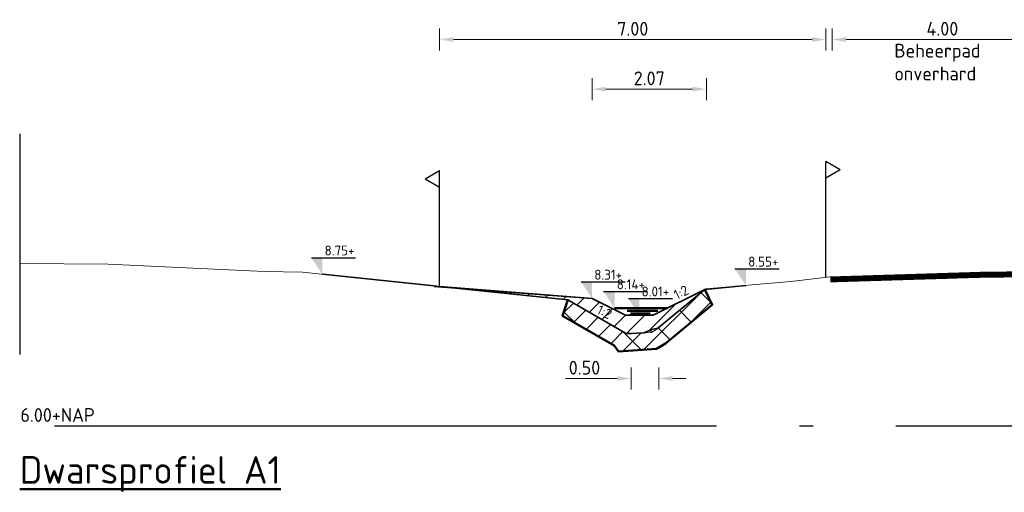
# Model space of a CAD drawing. Header units: metres. Extents: x 199581 to 207779, y 462378 to 466293.
# Tile 64 of 134: x 207398 to 207416, y 465976 to 465985. Entities that reach past the tile are written whole.
import ezdxf
from ezdxf.enums import TextEntityAlignment as Align

# ---------------------------------------------------------------- set-up
doc = ezdxf.new("R2010")
doc.units = ezdxf.units.M
doc.linetypes.add('AL-NAP_LIJN', pattern=[15.25, 12, -1.5, 0.25, -1.5])
doc.linetypes.add('XX-AFBREEK', pattern=[7, 4, -1, 1, -1])
doc.layers.get('0').update_dxf_attribs({"lineweight": 25})
for name, color, linetype, lineweight in [('B-WE-GR-MAAIVELD-GD-G', 253, 'Continuous', 18), ('N-WE-GW-GRONDWERKLIJN-G', 90, 'Continuous', 50), ('N-WE-GW-MAAIVELD-GD', 90, 'GW-MAAIVELD', 35), ('N-WE-GW-ONTGRAVING-WERK-AD', 253, 'Continuous', 18), ('N-WE-GW-OPHOGING-WERK-AD', 82, 'Continuous', 18), ('N-WE-GW-WATERGANG_GREPPEL_WATERLIJN-GD', 150, 'Continuous', 50), ('N-WE-OG-TERREIN_ERF-SD', 212, 'Continuous', 25), ('X-XX-AL-AFBREEKLIJN-GD', 250, 'XX-AFBREEK', 25), ('X-XX-AL-M', 7, 'Continuous', 18), ('X-XX-AL-NAP-GD', 253, 'AL-NAP_LIJN', 25), ('X-XX-AL-PEILMAAT-SD', 7, 'Continuous', 25), ('X-XX-AL-REFERENTIE-T25', 7, 'Continuous', 25), ('X-XX-AL-T18', 10, 'Continuous', 18), ('X-XX-AL-T25', 7, 'Continuous', 25), ('X-XX-AL-T50', 7, 'Continuous', 50)]:
    doc.layers.add(name, color=color, linetype=linetype, lineweight=lineweight)
doc.layers.add('N-WA-OG-BEHEERPAD-AD', color=34, linetype='Continuous', lineweight=25, transparency=0.5)
doc.layers.add('N-WE-GW-GROND_SLIB-AD', color=40, linetype='Continuous', lineweight=18, transparency=0.4)
doc.layers.add('N-WE-GK-HULPLIJN-G', color=2, linetype='Continuous', lineweight=35, plot=False)
doc.styles.add('NLCS-ISO', font='NLCS-ISO.ttf')
doc.styles.add('NLCS-ISO-M100-T18', font='NLCS-ISO.ttf', dxfattribs={"height": 0.18})
doc.styles.add('NLCS-ISO-M100-T25', font='NLCS-ISO.ttf', dxfattribs={"height": 0.25})
doc.styles.add('NLCS-ISO-M50-T50', font='NLCS-ISO.ttf', dxfattribs={"height": 0.25})
doc.linetypes.add('GW-MAAIVELD', pattern='A,12,[40,NLCS.SHX,S=1,R=0,X=0,Y=-0.5],12', length=24)
doc.dimstyles.new('NLCS-M100-T25-PIJL_L2_H2', dxfattribs={"dimscale": 0.1, "dimtxt": 2.5, "dimasz": 2.5, "dimexe": 2, "dimexo": 2, "dimgap": 0.7, "dimtad": 1, "dimzin": 0, "dimdsep": 46, "dimtxsty": 'NLCS-ISO-M100-T25', "dimcen": 0, "dimdle": 2, "dimclrd": 256, "dimclre": 256, "dimclrt": 256, "dimazin": 0, "dimtfac": 1, "dimtdec": 3, "dimtofl": 0, "dimtmove": 0, "dimatfit": 3, "dimfxl": 2, "dimfxlon": 1, "dimtfillclr": 256, "dimtolj": 1, "dimtzin": 0, "dimlwd": -1, "dimlwe": -1, "dimarcsym": 0})

# ---------------------------------------------------------------- blocks, each defined once
blk = doc.blocks.new('*D373')
at = {"layer": 'X-XX-AL-M', "transparency": 16777216}
for p, q in [((207405.771, 465984.401), (207405.771, 465984.801)), ((207412.771, 465984.401), (207412.771, 465984.801)), ((207406.021, 465984.601), (207412.521, 465984.601))]:
    blk.add_line(p, q, dxfattribs=at)
for points in [[(207406.021, 465984.643), (207406.021, 465984.559), (207405.771, 465984.601)], [(207412.521, 465984.643), (207412.521, 465984.559), (207412.771, 465984.601)]]:
    blk.add_solid(points, dxfattribs=at)
at = {"layer": 'X-XX-AL-M', "transparency": 16777216, "insert": (207409.271, 465984.796), "char_height": 0.25, "attachment_point": 5, "style": 'NLCS-ISO-M100-T25'}
blk.add_mtext('\\A1;7.00', dxfattribs=at)
blk = doc.blocks.new('*D374')
at = {"layer": 'X-XX-AL-M', "transparency": 16777216}
for p, q in [((207412.883, 465984.401), (207412.883, 465984.801)), ((207416.882, 465984.401), (207416.882, 465984.801)), ((207413.133, 465984.601), (207416.632, 465984.601))]:
    blk.add_line(p, q, dxfattribs=at)
for points in [[(207413.133, 465984.643), (207413.133, 465984.559), (207412.883, 465984.601)], [(207416.632, 465984.643), (207416.632, 465984.559), (207416.882, 465984.601)]]:
    blk.add_solid(points, dxfattribs=at)
at = {"layer": 'X-XX-AL-M', "transparency": 16777216, "insert": (207414.882, 465984.796), "char_height": 0.25, "attachment_point": 5, "style": 'NLCS-ISO-M100-T25'}
blk.add_mtext('\\A1;4.00', dxfattribs=at)
blk = doc.blocks.new('SOG-ERFGRENS_RECHTS-D')
for p, q in [((0.433, 3.25), (0, 3.5)), ((0, 3), (0, 3.5)), ((0.433, 3.25), (0, 3)), ((0, 0), (0, 3))]:
    blk.add_line(p, q)
blk = doc.blocks.new('SOG-ERFGRENS_LINKS-D')
for p, q in [((-0.433, 3.25), (0, 3.5)), ((0, 3), (0, 3.5)), ((-0.433, 3.25), (0, 3)), ((0, 0), (0, 3))]:
    blk.add_line(p, q)
blk = doc.blocks.new('*D379')
at = {"layer": 'X-XX-AL-M', "transparency": 16777216}
for p, q in [((207409.241, 465978.654), (207409.241, 465978.254)), ((207409.741, 465978.654), (207409.741, 465978.254)), ((207408.991, 465978.454), (207408.051, 465978.454)), ((207409.991, 465978.454), (207410.241, 465978.454))]:
    blk.add_line(p, q, dxfattribs=at)
for points in [[(207408.991, 465978.496), (207408.991, 465978.412), (207409.241, 465978.454)], [(207409.991, 465978.496), (207409.991, 465978.412), (207409.741, 465978.454)]]:
    blk.add_solid(points, dxfattribs=at)
at = {"layer": 'X-XX-AL-M', "transparency": 16777216, "insert": (207408.396, 465978.649), "char_height": 0.25, "attachment_point": 5, "style": 'NLCS-ISO-M100-T25'}
blk.add_mtext('\\A1;0.50', dxfattribs=at)
blk = doc.blocks.new('*D380')
at = {"layer": 'X-XX-AL-M', "transparency": 16777216}
for p, q in [((207408.533, 465983.501), (207408.533, 465983.901)), ((207410.606, 465983.501), (207410.606, 465983.901)), ((207408.783, 465983.701), (207410.356, 465983.701))]:
    blk.add_line(p, q, dxfattribs=at)
for points in [[(207408.783, 465983.743), (207408.783, 465983.659), (207408.533, 465983.701)], [(207410.356, 465983.743), (207410.356, 465983.659), (207410.606, 465983.701)]]:
    blk.add_solid(points, dxfattribs=at)
at = {"layer": 'X-XX-AL-M', "transparency": 16777216, "insert": (207409.57, 465983.896), "char_height": 0.25, "attachment_point": 5, "style": 'NLCS-ISO-M100-T25'}
blk.add_mtext('\\A1;2.07', dxfattribs=at)
blk = doc.blocks.new('SAL-PEILMAAT_INFRACAD_H01-SOD')
blk.add_line((-2, 3), (6, 3))
blk.add_solid([(-2, 3), (0, 3), (0, 0)])
at = {"style": 'NLCS-ISO'}
blk.add_attdef('...', (0.4, 3.4), '', height=1.8, dxfattribs=at)

msp = doc.modelspace()

# ---------------------------------------------------------------- hatches: boundary and pattern name
at = {"layer": 'N-WE-GW-GROND_SLIB-AD'}
h = msp.add_hatch(dxfattribs=at)
h.set_pattern_fill('AGW-GROND_SLIB-SO', color=256, scale=0.1, pattern_type=2)
h.set_pattern_definition([(0, (-6582.0856, 3979.1119), (0, 1), [0.2, -0.3, 0.1, -0.4]), (0, (-6581.3856, 3979.1369), (0, 1), [0.2, -0.8]), (0, (-6581.4856, 3979.1869), (0, 1), [0.1, -0.9]), (0, (-6582.0356, 3979.2119), (0, 1), [0.05, -0.7, 0.05, -0.2]), (0, (-6581.6856, 3979.2619), (0, 1), [0.2, -0.3, 0.05, -4.5]), (0, (-6581.9356, 3979.2869), (0, 1), [0.15, -0.85]), (0, (-6581.6856, 3979.3119), (0, 1), [0.3, -0.7]), (0, (-6581.9856, 3979.3369), (0, 1), [0.2, -0.8]), (0, (-6581.5856, 3999.6119), (0, 1), [0.5, -0.5]), (0, (-6581.8856, 3979.4119), (0, 1), [0.1, -0.3, 0.2, -0.4]), (0, (-6581.1856, 3979.4369), (0, 1), [0.2, -0.8]), (0, (-6581.3856, 3979.4619), (0, 1), [0.1, -0.9]), (0, (-6581.5856, 3979.4869), (0, 1), [0.1, -0.9]), (0, (-6582.0856, 3979.5119), (0, 1), [0.2, -0.8]), (0, (-6581.5856, 3979.5369), (0, 1), [0.2, -0.8]), (0, (-6581.5856, 3979.5869), (0, 1), [0.2, -0.2, 0.2, -0.4]), (0, (-6581.7856, 3979.6369), (0, 1), [0.1, -0.5, 0.2, -0.2]), (0, (-6581.5856, 3979.6619), (0, 1), [0.3, -0.7]), (0, (-6581.5856, 3979.7119), (0, 1), [0.2, -0.8]), (0, (-6581.9856, 3979.7369), (0, 1), [0.3, -0.4, 0.1, -0.2]), (0, (-6581.9856, 3979.7869), (0, 1), [0.5, -0.5]), (0, (-6581.3856, 3979.8119), (0, 1), [0.1, -0.9]), (0, (-6581.6856, 3979.8369), (0, 1), [0.2, -0.8]), (0, (-6581.8856, 3979.8619), (0, 1), [0.1, -0.4, 0.1, -0.4]), (0, (-6581.9856, 3979.8869), (0, 1), [0.1, -0.3, 0.2, -0.4]), (0, (-6581.7856, 3979.9119), (0, 1), [0.1, -0.5, 0.1, -0.3]), (0, (-6581.5856, 3979.9369), (0, 1), [0.3, -0.7]), (0, (-6581.9856, 3979.9869), (0, 1), [0.2, -0.8]), (0, (-6581.4856, 3980.0119), (0, 1), [0.1, -0.9]), (0, (-6581.2856, 3980.0369), (0, 1), [0.1, -0.9]), (14.03624347, (-6581.38565, 3979.18692), (0.99999999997, -4e-11), [0.103, -4.020105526]), (14.03624347, (-6581.28565, 3979.41192), (0.99999999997, -4e-11), [0.103, -4.020105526]), (14.03624347, (-6581.38565, 3980.01192), (0.99999999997, -4e-11), [0.103, -4.020105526]), (14.03624347, (-6581.68565, 3979.63692), (0.99999999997, -4e-11), [0.103, -4.020105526]), (14.03624347, (-6581.48565, 3979.78692), (0.99999999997, -4e-11), [0.103, -4.020105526]), (14.03624347, (-6581.38565, 3979.71192), (0.99999999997, -4e-11), [0.103, -4.020105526]), (14.03624347, (-6581.88565, 3979.88692), (0.99999999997, -4e-11), [0.103, -4.020105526]), (14.03624347, (-6581.48565, 3979.83692), (0.99999999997, -4e-11), [0.103, -4.020105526]), (14.03624347, (-6581.28565, 3979.46192), (0.99999999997, -4e-11), [0.206, -3.917105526]), (14.03624347, (-6581.38565, 3979.53692), (0.99999999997, -4e-11), [0.206, -3.917105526]), (14.03624347, (-6581.38565, 3979.58692), (0.99999999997, -4e-11), [0.206, -3.917105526]), (165.96375653, (-6581.68565, 3979.26192), (-0.99999999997, -4e-11), [0.103, -0.206, 0.103, -3.711105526]), (165.96375653, (-6581.88565, 3979.41192), (-0.99999999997, -4e-11), [0.103, -4.020105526]), (165.96375653, (-6581.88565, 3979.86192), (-0.99999999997, -4e-11), [0.206, -3.917105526]), (194.03624347, (-6581.38565, 3979.13692), (-0.99999999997, 4e-11), [0.103, -4.020105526]), (345.96375653, (-6581.18565, 3979.13692), (0.99999999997, 4e-11), [0.103, -4.020105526]), (345.96375653, (-6581.48565, 3979.48692), (0.99999999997, 4e-11), [0.103, -4.020105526]), (345.96375653, (-6581.28565, 3979.66192), (0.99999999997, 4e-11), [0.103, -4.020105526]), (345.96375653, (-6581.68565, 3979.73692), (0.99999999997, 4e-11), [0.103, -4.020105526]), (345.96375653, (-6581.78565, 3979.86192), (0.99999999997, 4e-11), [0.103, -4.020105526]), (345.96375653, (-6581.68565, 3979.91192), (0.99999999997, 4e-11), [0.103, -4.020105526]), (345.96375653, (-6581.68565, 3979.73692), (0.99999999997, 4e-11), [0.103, -4.020105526]), (345.96375653, (-6581.38565, 3979.88692), (0.99999999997, 4e-11), [0.412, -3.711105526]), (345.96375653, (-6581.98565, 3979.21192), (0.99999999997, 4e-11), [0.412, -3.711105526]), (345.96375653, (-6581.88565, 3979.28692), (0.99999999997, 4e-11), [0.412, -3.711105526]), (345.96375653, (-6581.78565, 3979.33692), (0.99999999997, 4e-11), [0.103, -0.206, 0.206, -3.608105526]), (345.96375653, (-6581.78565, 3979.41192), (0.99999999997, 4e-11), [0.206, -0.206, 0.206, -3.505105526]), (345.96375653, (-6581.88565, 3979.51192), (0.99999999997, 4e-11), [0.412, -3.711105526]), (345.96375653, (-6581.98565, 3979.58692), (0.99999999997, 4e-11), [0.412, -3.711105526]), (345.96375653, (-6581.98565, 3979.63692), (0.99999999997, 4e-11), [0.412, -3.711105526]), (345.96375653, (-6581.28565, 3979.93692), (0.99999999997, 4e-11), [0.103, -4.020105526]), (345.96376753, (-6581.18565, 3980.03692), (0.99999999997, 1.9202e-07), [0.206, -3.917105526]), (345.96376753, (-6581.78565, 3979.98692), (0.99999999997, 1.9202e-07), [0.206, -3.917105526]), (345.96375753, (-6581.88565, 3979.11192), (0.99999999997, 1.749e-08), [0.412, -3.711105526]), (345.96375753, (-6581.28565, 3979.81192), (0.99999999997, 1.749e-08), [0.309, -3.814105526]), (345.96375753, (-6581.18565, 3979.73692), (0.99999999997, 1.749e-08), [0.618, -3.505105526])])
h.paths.add_polyline_path([(207409.689, 465979.335), (207409.725, 465979.365), (207409.614, 465979.339), (207409.474, 465979.28), (207409.219, 465979.266), (207409.139, 465979.277), (207409.156, 465979.254), (207409.61, 465979.287)])
at = {"layer": 'N-WE-GW-ONTGRAVING-WERK-AD'}
h = msp.add_hatch(dxfattribs=at)
h.set_pattern_fill('AGW-WERK_ONTGRAVEN-SO', color=256, scale=0.1, pattern_type=2)
h.set_pattern_definition([(135, (0, 0), (-0.3535533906, -0.3535533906), [])])
h.paths.add_polyline_path([(207410.711, 465979.791), (207410.576, 465980.068), (207409.689, 465979.335), (207409.61, 465979.287), (207409.156, 465979.254), (207409.139, 465979.277), (207408.093, 465979.879), (207407.998, 465979.587), (207408.935, 465979.049), (207409.012, 465978.943), (207409.704, 465978.993), (207409.863, 465979.09)])
at = {"layer": 'N-WE-GW-OPHOGING-WERK-AD'}
h = msp.add_hatch(dxfattribs=at)
h.set_pattern_fill('AGW-WERK_AANVULLEN-SO', color=256, scale=0.05, pattern_type=2)
h.set_pattern_definition([(45, (-6529.72638, 3759.63503), (-0.1767766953, 0.1767766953), [])])
h.paths.add_polyline_path([(207405.771, 465980.124), (207408.093, 465979.879), (207409.139, 465979.277), (207409.219, 465979.266), (207409.474, 465979.28), (207409.614, 465979.339), (207409.725, 465979.365), (207410.576, 465980.068), (207409.641, 465979.601), (207409.141, 465979.601), (207408.533, 465979.905)])
h = msp.add_hatch(dxfattribs=at)
h.set_pattern_fill('AGW-WERK_AANVULLEN-SO', color=256, scale=0.05, pattern_type=2)
h.set_pattern_definition([(45, (0, 0), (-0.1767766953, 0.1767766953), [])])
h.paths.add_polyline_path([(207410.711, 465979.791), (207410.576, 465980.068), (207409.689, 465979.335), (207409.61, 465979.287), (207409.156, 465979.254), (207409.139, 465979.277), (207408.093, 465979.879), (207407.998, 465979.587), (207408.935, 465979.049), (207409.012, 465978.943), (207409.704, 465978.993), (207409.863, 465979.09)])

# ---------------------------------------------------------------- linework, layer by layer
at = {"layer": 'B-WE-GR-MAAIVELD-GD-G'}
for p, q in [((207409.219, 465979.266), (207409.139, 465979.277)), ((207409.219, 465979.266), (207409.474, 465979.28)), ((207409.474, 465979.28), (207409.614, 465979.339)), ((207409.614, 465979.339), (207409.725, 465979.365))]:
    msp.add_line(p, q, dxfattribs=at)
at = {"layer": 'B-WE-GR-MAAIVELD-GD-G', "flags": 128}
msp.add_lwpolyline([(207398.161, 465980.538), (207399.765, 465980.524), (207402.594, 465980.396), (207403.285, 465980.382), (207408.093, 465979.879), (207409.139, 465979.277), (207409.156, 465979.254), (207409.61, 465979.287), (207409.689, 465979.335), (207410.593, 465980.082), (207412.136, 465980.209), (207412.847, 465980.296), (207415.572, 465980.379), (207418.383, 465980.415), (207420.842, 465980.441), (207425.777, 465980.499), (207426.041, 465980.502)], dxfattribs=at)
at = {"layer": 'N-WA-OG-BEHEERPAD-AD', "const_width": 0.1, "flags": 128}
msp.add_lwpolyline([(207412.851, 465980.246), (207415.574, 465980.329), (207416.882, 465980.346)], dxfattribs=at)
at = {"layer": 'N-WE-GK-HULPLIJN-G', "flags": 128}
msp.add_lwpolyline([(207405.771, 465980.124), (207408.093, 465979.879), (207409.139, 465979.277), (207409.219, 465979.266), (207409.474, 465979.28), (207409.614, 465979.339), (207409.725, 465979.365), (207410.576, 465980.068), (207409.641, 465979.601), (207409.141, 465979.601), (207408.533, 465979.905)], close=True, dxfattribs=at)
at = {"layer": 'N-WE-GW-GRONDWERKLIJN-G', "flags": 128}
msp.add_lwpolyline([(207408.093, 465979.879), (207407.998, 465979.587), (207408.935, 465979.049), (207409.012, 465978.943), (207409.704, 465978.993), (207409.863, 465979.09), (207410.711, 465979.791), (207410.576, 465980.068)], dxfattribs=at)
at = {"layer": 'N-WE-GW-MAAIVELD-GD', "flags": 128}
for points in [[(207403.646, 465980.344), (207405.726, 465980.127)], [(207405.671, 465980.124), (207408.533, 465979.905), (207409.141, 465979.601), (207409.641, 465979.601), (207410.576, 465980.068), (207411.322, 465980.142)]]:
    msp.add_lwpolyline(points, dxfattribs=at)
at = {"layer": 'N-WE-GW-WATERGANG_GREPPEL_WATERLIJN-GD', "flags": 128}
for points in [[(207408.941, 465979.731), (207409.901, 465979.731)], [(207409.169, 465979.68), (207409.724, 465979.68)], [(207409.228, 465979.63), (207409.584, 465979.63)]]:
    msp.add_lwpolyline(points, dxfattribs=at)
at = {"layer": 'X-XX-AL-AFBREEKLIJN-GD', "flags": 128}
msp.add_lwpolyline([(207398.161, 465982.888), (207398.161, 465978.888)], dxfattribs=at)
at = {"layer": 'X-XX-AL-NAP-GD', "flags": 128}
msp.add_lwpolyline([(207426.041, 465977.59), (207398.161, 465977.59)], dxfattribs=at)

# ---------------------------------------------------------------- block references
at = {"layer": 'N-WE-OG-TERREIN_ERF-SD', "xscale": 0.6, "yscale": 0.6, "zscale": 0.6}
for name, p in [('SOG-ERFGRENS_RECHTS-D', (207412.771, 465980.287)), ('SOG-ERFGRENS_LINKS-D', (207405.771, 465980.124))]:
    msp.add_blockref(name, p, dxfattribs=at)
at = {"layer": 'X-XX-AL-PEILMAAT-SD', "xscale": 0.1, "yscale": 0.1, "zscale": 0.1}
for p, values in [((207403.646, 465980.344), {'...': '8.75+'}), ((207411.322, 465980.142), {'...': '8.55+'}), ((207408.533, 465979.905), {'...': '8.31+'}), ((207408.941, 465979.731), {'...': '8.14+'}), ((207409.391, 465979.601), {'...': '8.01+'})]:
    msp.add_blockref('SAL-PEILMAAT_INFRACAD_H01-SOD', p, dxfattribs=at).add_auto_attribs(values)

# ---------------------------------------------------------------- texts
at = {"layer": 'X-XX-AL-REFERENTIE-T25', "insert": (207414.012, 465984.524), "char_height": 0.25, "attachment_point": 1, "style": 'NLCS-ISO-M100-T25'}
msp.add_mtext_dynamic_manual_height_columns('Beheerpad onverhard', width=0.97587, gutter_width=1.25, heights=[0], dxfattribs=at)
at = {"layer": 'X-XX-AL-T18', "style": 'NLCS-ISO-M100-T18'}
for rotation, p in [(26.5651, (207410.212, 465979.886)), (333.4349, (207408.694, 465979.531))]:
    msp.add_text('1:2', height=0.18, rotation=rotation, dxfattribs=at).set_placement(p, align=Align.BOTTOM_CENTER)
at = {"layer": 'X-XX-AL-T25', "insert": (207398.174, 465977.916), "char_height": 0.25, "attachment_point": 1, "style": 'NLCS-ISO-M100-T25'}
msp.add_mtext_dynamic_manual_height_columns('6.00+NAP', width=2.46829, gutter_width=1.25, heights=[0], dxfattribs=at)
at = {"layer": 'X-XX-AL-T50', "insert": (207398.161, 465977.045), "char_height": 0.5, "attachment_point": 1, "style": 'NLCS-ISO-M50-T50'}
msp.add_mtext_dynamic_manual_height_columns('{\\LDwarsprofiel A1}', width=18.27556, gutter_width=2.5, heights=[0], dxfattribs=at)

# ---------------------------------------------------------------- dimensions: what is measured, and where the dimension line sits
at = {"layer": 'X-XX-AL-M'}
for base, p1, p2, picture, middle in [((207412.771, 465984.601), (207405.771, 465983.624), (207412.771, 465983.787), '*D373', (207409.271, 465984.796)), ((207416.882, 465984.601), (207412.883, 465980.296), (207416.882, 465980.395), '*D374', (207414.882, 465984.796)), ((207410.606, 465983.701), (207408.533, 465979.905), (207410.606, 465980.083), '*D380', (207409.57, 465983.896)), ((207409.241, 465978.454), (207409.741, 465979.651), (207409.241, 465979.651), '*D379', (207408.396, 465978.649))]:
    dim = msp.add_linear_dim(base=base, p1=p1, p2=p2, dimstyle='NLCS-M100-T25-PIJL_L2_H2', dxfattribs=at)
    dim.commit()
    dim.dimension.update_dxf_attribs({"geometry": picture, "text_midpoint": middle})

doc.saveas('drawing.dxf')
